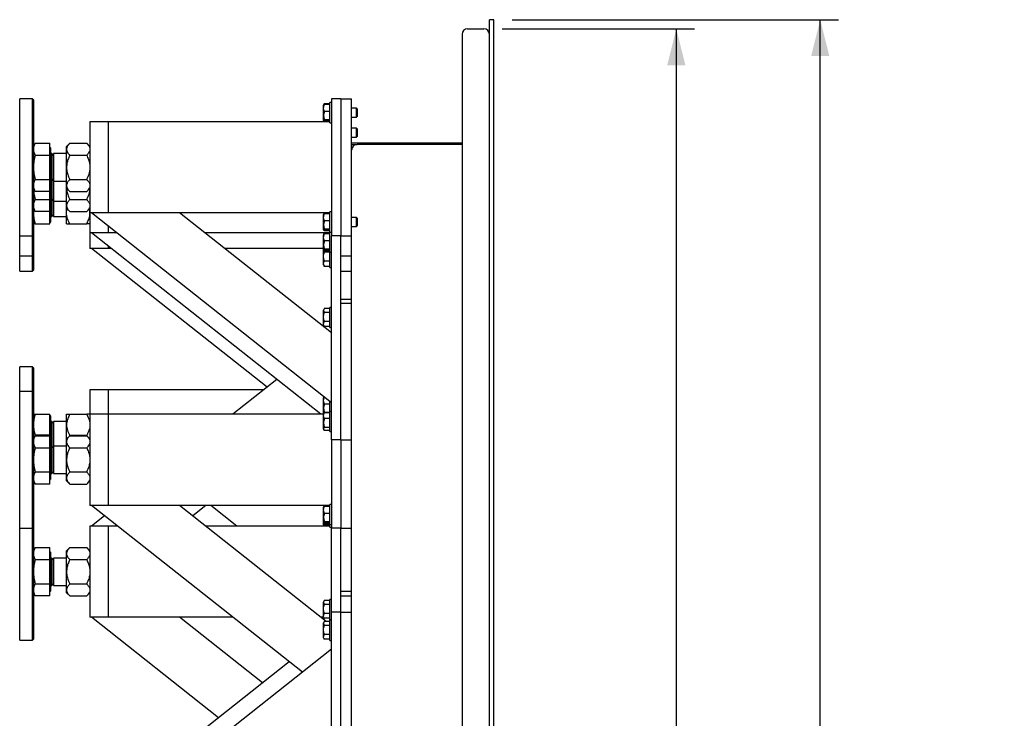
# Model space of a CAD drawing. Header units: millimetres. Extents: x 0 to 841, y 0 to 594.
# Tile 46 of 92: x 499 to 553, y 177 to 215. Entities that reach past the tile are written whole.
import ezdxf

# ---------------------------------------------------------------- set-up
doc = ezdxf.new("R2010")
doc.units = ezdxf.units.MM
doc.layers.add('COTES', color=1, linetype='Continuous')
doc.layers.add('TRAIT-FORT', color=4, linetype='Continuous', lineweight=25)
doc.styles.add('SLDTEXTSTYLE0', font='TXT', dxfattribs={"width": 0.75})
doc.dimstyles.new('SLDDIMSTYLE0', dxfattribs={"dimtxt": 3, "dimasz": 2, "dimexe": 0, "dimexo": 0.0625, "dimgap": 0.75, "dimtad": 1, "dimdec": 0, "dimlfac": 20, "dimrnd": 1e-09, "dimzin": 12, "dimdsep": 46, "dimtxsty": 'SLDTEXTSTYLE0', "dimsah": 1, "dimcen": 0.09, "dimadec": 0, "dimazin": 3, "dimtfac": 1, "dimtdec": 0, "dimtofl": 0, "dimtmove": 0, "dimatfit": 3, "dimfxl": 1, "dimfrac": 2, "dimtolj": 1, "dimtzin": 12, "dimarcsym": 0})

# ---------------------------------------------------------------- blocks, each defined once
blk = doc.blocks.new('_D_16')
at = {"layer": 'COTES', "color": 1, "transparency": 16777216}
for p, q in [((526.102, 215.442), (543.994, 215.442)), ((542.994, 55.992), (542.994, 215.442)), ((526.102, 55.992), (543.994, 55.992))]:
    blk.add_line(p, q, dxfattribs=at)
for points in [[(542.994, 215.442), (542.494, 213.442), (543.494, 213.442)], [(542.994, 55.992), (543.494, 57.992), (542.494, 57.992)]]:
    blk.add_solid(points, dxfattribs=at)
at = {"layer": 'COTES', "color": 1, "transparency": 16777216, "char_height": 3, "attachment_point": 1, "rotation": 90, "style": 'SLDTEXTSTYLE0'}
for s, insert in [('Ext. Plat 40x5', (539.127, 128.436)), ('3189', (539.127, 118.444))]:
    blk.add_mtext(s, dxfattribs=dict(at, insert=insert))
blk = doc.blocks.new('_D_17')
at = {"layer": 'COTES', "color": 1, "transparency": 16777216}
for p, q in [((525.552, 214.942), (536.102, 214.942)), ((535.102, 214.942), (535.102, 56.492)), ((525.552, 56.492), (536.102, 56.492))]:
    blk.add_line(p, q, dxfattribs=at)
for points in [[(535.102, 214.942), (534.602, 212.942), (535.602, 212.942)], [(535.102, 56.492), (535.602, 58.492), (534.602, 58.492)]]:
    blk.add_solid(points, dxfattribs=at)
at = {"layer": 'COTES', "color": 1, "transparency": 16777216, "char_height": 3, "attachment_point": 1, "rotation": 90, "style": 'SLDTEXTSTYLE0'}
for s, insert in [('Ext. Ceinture', (531.235, 128.563)), ('3169', (531.235, 118.572))]:
    blk.add_mtext(s, dxfattribs=dict(at, insert=insert))

msp = doc.modelspace()

# ---------------------------------------------------------------- linework, layer by layer
at = {"layer": 'TRAIT-FORT', "color": 4, "linetype": 'Continuous', "lineweight": 25}
for p, q in [((525.102, 215.442), (524.852, 215.442)), ((524.852, 55.992), (524.852, 215.442)), ((525.102, 55.992), (525.102, 215.442)), ((523.652, 214.942), (524.552, 214.942)), ((523.352, 214.642), (523.352, 56.792)), ((499.802, 211.092), (499.102, 211.092)), ((499.102, 203.689), (499.102, 211.092)), ((499.852, 211.042), (499.802, 211.092)), ((499.802, 203.592), (499.802, 211.092)), ((516.202, 211.092), (516.202, 203.592)), ((516.702, 211.092), (516.202, 211.092)), ((516.702, 211.092), (516.702, 203.592)), ((516.702, 211.092), (517.302, 211.092)), ((517.302, 203.592), (517.302, 211.092)), ((499.852, 211.042), (499.852, 203.642)), ((515.766, 210.771), (515.752, 210.746)), ((515.752, 209.939), (515.752, 210.746)), ((515.786, 210.805), (515.766, 210.771)), ((516.102, 210.829), (515.802, 210.829)), ((516.102, 210.794), (515.802, 210.794)), ((516.202, 210.892), (516.102, 210.892)), ((516.102, 210.85), (516.102, 210.892)), ((516.102, 209.792), (516.102, 210.85)), ((517.567, 210.592), (517.302, 210.592)), ((517.602, 210.557), (517.567, 210.592)), ((517.567, 210.092), (517.567, 210.592)), ((517.602, 210.557), (517.602, 210.127)), ((516.102, 210.403), (515.802, 210.403)), ((517.302, 210.092), (517.567, 210.092)), ((517.567, 210.092), (517.602, 210.127)), ((503.952, 209.842), (502.952, 209.842)), ((502.952, 209.842), (502.952, 204.842)), ((503.952, 209.842), (503.952, 204.842)), ((516.102, 209.842), (503.952, 209.842)), ((503.952, 209.542), (503.952, 205.142)), ((515.752, 209.939), (515.766, 209.914)), ((515.766, 209.914), (515.786, 209.88)), ((515.802, 209.855), (515.785, 209.902)), ((515.802, 209.855), (515.787, 209.881)), ((516.102, 209.951), (515.802, 209.951)), ((516.102, 209.89), (515.802, 209.89)), ((516.102, 209.855), (515.802, 209.855)), ((516.102, 209.792), (516.202, 209.792)), ((517.567, 209.492), (517.302, 209.492)), ((517.602, 209.457), (517.567, 209.492)), ((517.567, 208.992), (517.567, 209.492)), ((517.602, 209.457), (517.602, 209.027)), ((517.302, 208.992), (517.567, 208.992)), ((517.567, 208.992), (517.602, 209.027)), ((499.954, 208.67), (499.852, 208.492)), ((499.954, 208.67), (500.747, 208.67)), ((500.747, 208.006), (500.747, 208.67)), ((500.782, 208.41), (500.747, 208.445)), ((500.787, 208.41), (500.782, 208.41)), ((500.782, 208.41), (500.782, 206.418)), ((500.787, 208.41), (500.787, 206.418)), ((501.85, 208.67), (501.672, 208.492)), ((501.672, 208.338), (501.672, 208.492)), ((501.85, 208.67), (502.774, 208.67)), ((502.952, 208.492), (502.774, 208.67)), ((517.302, 208.692), (517.602, 208.692)), ((517.302, 208.592), (517.602, 208.592)), ((517.602, 208.692), (523.352, 208.692)), ((523.352, 208.592), (517.602, 208.592)), ((499.954, 208.006), (500.747, 208.006)), ((500.747, 206.678), (500.747, 208.006)), ((500.867, 208.092), (500.837, 208.092)), ((500.962, 207.998), (500.867, 208.092)), ((500.867, 208.092), (500.867, 206.592)), ((501.672, 208.092), (500.962, 208.092)), ((500.962, 208.092), (500.962, 206.693)), ((501.672, 207.342), (501.672, 208.338)), ((501.85, 208.006), (502.774, 208.006)), ((501.672, 206.346), (501.672, 207.342)), ((499.954, 206.678), (500.747, 206.678)), ((500.747, 206.014), (500.747, 206.678)), ((500.747, 206.24), (500.782, 206.275)), ((500.782, 206.418), (500.782, 206.275)), ((500.782, 206.275), (500.787, 206.275)), ((500.782, 206.275), (500.782, 205.318)), ((500.787, 206.418), (500.787, 206.275)), ((500.787, 206.275), (500.787, 205.318)), ((500.837, 206.592), (500.867, 206.592)), ((500.867, 206.592), (500.962, 206.687)), ((500.867, 206.592), (500.867, 205.492)), ((500.962, 206.693), (500.962, 206.592)), ((500.962, 206.592), (501.672, 206.592)), ((500.962, 206.592), (500.962, 205.593)), ((501.672, 206.192), (501.672, 206.346)), ((501.85, 206.678), (502.774, 206.678)), ((499.852, 206.192), (499.954, 206.014)), ((500.747, 206.014), (499.954, 206.014)), ((500.747, 205.578), (500.747, 206.014)), ((501.672, 206.192), (501.85, 206.014)), ((501.672, 205.246), (501.672, 206.192)), ((501.85, 206.014), (502.774, 206.014)), ((502.774, 206.014), (502.952, 206.192)), ((499.954, 205.578), (500.747, 205.578)), ((500.747, 204.915), (500.747, 205.578)), ((500.747, 205.14), (500.782, 205.175)), ((500.782, 205.318), (500.782, 205.175)), ((500.782, 205.175), (500.787, 205.175)), ((500.782, 205.175), (500.782, 204.325)), ((500.787, 205.318), (500.787, 205.175)), ((500.787, 205.175), (500.787, 204.325)), ((500.837, 205.492), (500.867, 205.492)), ((500.867, 205.492), (500.962, 205.587)), ((500.867, 205.492), (500.867, 204.743)), ((500.962, 205.593), (500.962, 205.492)), ((500.962, 205.492), (501.672, 205.492)), ((500.962, 205.492), (500.962, 204.642)), ((501.672, 205.092), (501.672, 205.246)), ((501.85, 205.578), (502.774, 205.578)), ((499.852, 205.092), (499.954, 204.915)), ((499.874, 205.053), (499.852, 204.817)), ((500.747, 204.915), (499.954, 204.915)), ((500.747, 204.242), (500.747, 204.915)), ((500.837, 204.642), (500.867, 204.642)), ((500.867, 204.743), (500.867, 204.642)), ((500.867, 204.642), (500.962, 204.737)), ((500.962, 204.642), (501.672, 204.642)), ((501.672, 205.092), (501.85, 204.915)), ((501.672, 204.817), (501.672, 205.092)), ((501.672, 204.242), (501.672, 204.817)), ((501.85, 204.915), (502.774, 204.915)), ((502.774, 204.915), (502.952, 205.092)), ((503.952, 204.842), (502.952, 204.842)), ((502.952, 204.842), (502.952, 203.742)), ((516.202, 194.43), (503.033, 204.842)), ((516.102, 204.842), (503.952, 204.842)), ((516.202, 198.255), (507.87, 204.842)), ((515.766, 204.771), (515.752, 204.746)), ((515.752, 203.939), (515.752, 204.746)), ((515.786, 204.805), (515.766, 204.771)), ((516.102, 204.829), (515.802, 204.829)), ((516.102, 204.794), (515.802, 204.794)), ((516.202, 204.892), (516.102, 204.892)), ((516.102, 204.85), (516.102, 204.892)), ((516.102, 203.792), (516.102, 204.85)), ((499.954, 204.242), (500.747, 204.242)), ((500.747, 204.29), (500.782, 204.325)), ((500.782, 204.325), (500.787, 204.325)), ((501.85, 204.242), (502.774, 204.242)), ((503.952, 204.116), (503.952, 203.742)), ((503.952, 204.116), (503.952, 204.042)), ((516.102, 204.403), (515.802, 204.403)), ((517.567, 204.592), (517.302, 204.592)), ((517.302, 204.092), (517.567, 204.092)), ((517.602, 204.557), (517.567, 204.592)), ((517.567, 204.092), (517.567, 204.592)), ((517.567, 204.092), (517.602, 204.127)), ((517.602, 204.557), (517.602, 204.127)), ((499.102, 203.592), (499.102, 203.689)), ((499.102, 203.592), (499.802, 203.592)), ((499.102, 202.589), (499.102, 203.592)), ((499.802, 203.592), (499.852, 203.642)), ((499.802, 202.492), (499.802, 203.592)), ((499.852, 203.642), (499.852, 202.542)), ((503.952, 203.742), (502.952, 203.742)), ((502.952, 203.742), (502.952, 202.892)), ((515.617, 193.792), (503.033, 203.742)), ((504.425, 203.742), (503.952, 203.742)), ((516.102, 203.742), (509.261, 203.742)), ((515.752, 203.939), (515.766, 203.914)), ((515.766, 203.671), (515.752, 203.646)), ((515.752, 202.839), (515.752, 203.646)), ((515.766, 203.914), (515.786, 203.88)), ((515.786, 203.705), (515.766, 203.671)), ((515.802, 203.855), (515.785, 203.902)), ((515.802, 203.855), (515.787, 203.881)), ((516.102, 203.951), (515.802, 203.951)), ((516.102, 203.89), (515.802, 203.89)), ((516.102, 203.855), (515.802, 203.855)), ((516.102, 203.729), (515.802, 203.729)), ((516.102, 203.694), (515.802, 203.694)), ((516.102, 203.792), (516.202, 203.792)), ((516.102, 203.75), (516.102, 203.792)), ((516.102, 202.692), (516.102, 203.75)), ((516.702, 203.592), (516.202, 203.592)), ((516.202, 192.392), (516.202, 203.592)), ((516.702, 192.392), (516.702, 203.592)), ((516.702, 203.592), (517.302, 203.592)), ((517.302, 199.892), (517.302, 203.592)), ((503.952, 203.016), (503.952, 202.892)), ((516.102, 203.303), (515.802, 203.303)), ((499.102, 202.492), (499.102, 202.589)), ((499.102, 202.492), (499.802, 202.492)), ((499.102, 201.642), (499.102, 202.492)), ((499.802, 202.492), (499.852, 202.542)), ((499.802, 201.642), (499.802, 202.492)), ((499.852, 202.542), (499.852, 201.692)), ((503.952, 202.892), (502.952, 202.892)), ((512.668, 195.274), (503.033, 202.892)), ((504.108, 202.892), (503.952, 202.892)), ((515.752, 202.892), (510.336, 202.892)), ((515.752, 202.839), (515.766, 202.814)), ((515.764, 202.817), (515.752, 202.796)), ((515.752, 201.989), (515.752, 202.796)), ((515.766, 202.814), (515.786, 202.78)), ((515.802, 202.755), (515.785, 202.802)), ((515.802, 202.755), (515.787, 202.781)), ((516.102, 202.851), (515.802, 202.851)), ((516.102, 202.79), (515.802, 202.79)), ((516.102, 202.755), (515.802, 202.755)), ((516.102, 202.688), (515.802, 202.688)), ((516.102, 202.692), (516.202, 202.692)), ((516.102, 201.842), (516.102, 202.688)), ((516.702, 202.492), (517.302, 202.492)), ((515.752, 201.989), (515.786, 201.93)), ((515.802, 201.905), (515.787, 201.931)), ((516.102, 202.201), (515.802, 202.201)), ((516.102, 201.905), (515.802, 201.905)), ((499.102, 201.642), (499.802, 201.642)), ((499.802, 201.642), (499.852, 201.692)), ((516.102, 201.842), (516.202, 201.842)), ((516.702, 201.642), (517.302, 201.642)), ((516.702, 200.106), (517.302, 200.106)), ((516.702, 192.392), (516.702, 199.892)), ((516.702, 199.892), (517.302, 199.892)), ((517.302, 192.392), (517.302, 199.892)), ((515.796, 199.586), (515.752, 199.51)), ((515.752, 198.702), (515.752, 199.51)), ((516.102, 199.596), (515.802, 199.596)), ((516.102, 199.37), (515.802, 199.37)), ((516.202, 199.656), (516.102, 199.656)), ((516.102, 198.556), (516.102, 199.656)), ((515.752, 198.702), (515.796, 198.626)), ((516.102, 198.879), (515.802, 198.879)), ((515.802, 198.616), (515.797, 198.627)), ((516.102, 198.616), (515.802, 198.616)), ((516.102, 198.556), (516.202, 198.556)), ((499.802, 196.392), (499.102, 196.392)), ((499.102, 195.042), (499.102, 196.392)), ((499.852, 196.342), (499.802, 196.392)), ((499.802, 195.042), (499.802, 196.392)), ((499.852, 196.342), (499.852, 194.992)), ((513.206, 195.699), (510.794, 193.792)), ((499.802, 195.042), (499.102, 195.042)), ((499.102, 187.639), (499.102, 195.042)), ((499.852, 194.992), (499.802, 195.042)), ((499.802, 187.542), (499.802, 195.042)), ((499.852, 194.992), (499.852, 187.592)), ((503.952, 195.142), (502.952, 195.142)), ((502.952, 195.142), (502.952, 193.792)), ((503.952, 195.142), (503.952, 193.792)), ((512.501, 195.142), (503.952, 195.142)), ((503.952, 194.842), (503.952, 193.792)), ((515.766, 194.721), (515.752, 194.696)), ((515.752, 193.889), (515.752, 194.696)), ((515.804, 194.744), (515.802, 194.744)), ((516.102, 194.353), (515.802, 194.353)), ((516.102, 193.942), (516.102, 194.509)), ((515.752, 193.889), (515.766, 193.864)), ((515.779, 193.843), (515.752, 193.796)), ((515.794, 193.869), (515.779, 193.843)), ((515.795, 193.868), (515.802, 193.882)), ((516.102, 193.901), (515.802, 193.901)), ((516.102, 193.882), (515.802, 193.882)), ((516.102, 193.875), (515.802, 193.875)), ((516.202, 193.942), (516.102, 193.942)), ((516.102, 193.934), (516.102, 193.942)), ((516.102, 192.842), (516.102, 193.934)), ((499.954, 193.792), (500.747, 193.792)), ((500.747, 192.642), (500.747, 193.792)), ((500.782, 193.71), (500.747, 193.745)), ((500.787, 193.71), (500.782, 193.71)), ((500.782, 193.71), (500.782, 193.176)), ((500.787, 193.71), (500.787, 193.176)), ((500.867, 193.392), (500.837, 193.392)), ((500.962, 193.298), (500.867, 193.392)), ((500.867, 193.392), (500.867, 192.042)), ((501.672, 193.392), (500.962, 193.392)), ((500.962, 193.392), (500.962, 193.017)), ((501.672, 193.217), (501.672, 193.792)), ((501.85, 193.792), (502.774, 193.792)), ((503.952, 193.792), (502.952, 193.792)), ((502.952, 193.792), (502.952, 188.792)), ((503.952, 193.792), (503.952, 188.792)), ((515.752, 193.792), (503.952, 193.792)), ((503.952, 193.492), (503.952, 189.092)), ((515.752, 192.989), (515.752, 193.796)), ((516.102, 193.556), (515.802, 193.556)), ((500.782, 193.176), (500.782, 192.36)), ((500.787, 193.176), (500.787, 192.36)), ((500.962, 193.017), (500.962, 192.042)), ((501.672, 192.442), (501.672, 193.217)), ((515.752, 192.989), (515.779, 192.941)), ((515.779, 192.941), (515.794, 192.916)), ((515.795, 192.916), (515.802, 192.902)), ((516.102, 193.074), (515.802, 193.074)), ((516.102, 192.91), (515.802, 192.91)), ((516.102, 192.902), (515.802, 192.902)), ((516.102, 192.842), (516.202, 192.842)), ((499.954, 192.62), (499.852, 192.442)), ((499.954, 192.642), (499.949, 192.623)), ((500.747, 192.642), (499.954, 192.642)), ((499.954, 192.62), (500.747, 192.62)), ((500.747, 192.62), (500.747, 192.642)), ((500.747, 191.956), (500.747, 192.62)), ((500.782, 192.36), (500.747, 192.395)), ((500.787, 192.36), (500.782, 192.36)), ((500.782, 192.36), (500.782, 190.368)), ((500.787, 192.36), (500.787, 190.368)), ((501.85, 192.62), (501.672, 192.442)), ((501.672, 192.288), (501.672, 192.442)), ((501.672, 191.292), (501.672, 192.288)), ((501.825, 192.596), (501.85, 192.642)), ((501.85, 192.642), (502.774, 192.642)), ((501.85, 192.62), (502.774, 192.62)), ((502.798, 192.596), (502.774, 192.642)), ((502.952, 192.442), (502.774, 192.62)), ((516.702, 192.392), (516.202, 192.392)), ((516.202, 192.392), (516.202, 187.542)), ((516.702, 192.392), (516.702, 187.542)), ((516.702, 192.392), (517.302, 192.392)), ((517.302, 151.092), (517.302, 192.392)), ((499.954, 191.956), (500.747, 191.956)), ((500.747, 190.628), (500.747, 191.956)), ((500.867, 192.042), (500.837, 192.042)), ((500.962, 191.948), (500.867, 192.042)), ((500.867, 192.042), (500.867, 190.542)), ((500.942, 191.967), (500.962, 191.987)), ((501.672, 192.042), (500.962, 192.042)), ((500.962, 192.042), (500.962, 190.643)), ((501.85, 191.956), (502.774, 191.956)), ((501.672, 190.296), (501.672, 191.292)), ((499.954, 190.628), (500.747, 190.628)), ((500.747, 189.965), (500.747, 190.628)), ((500.867, 190.542), (500.962, 190.637)), ((500.962, 190.643), (500.962, 190.542)), ((501.85, 190.628), (502.774, 190.628)), ((499.852, 190.142), (499.954, 189.965)), ((500.747, 190.19), (500.782, 190.225)), ((500.782, 190.368), (500.782, 190.225)), ((500.782, 190.225), (500.787, 190.225)), ((500.787, 190.368), (500.787, 190.225)), ((500.837, 190.542), (500.867, 190.542)), ((500.962, 190.542), (501.672, 190.542)), ((501.672, 190.142), (501.672, 190.296)), ((501.672, 190.142), (501.85, 189.965)), ((502.774, 189.965), (502.952, 190.142)), ((500.747, 189.965), (499.954, 189.965)), ((501.85, 189.965), (502.774, 189.965)), ((503.952, 188.792), (502.952, 188.792)), ((514.605, 179.642), (503.033, 188.792)), ((516.102, 188.792), (503.952, 188.792)), ((515.913, 182.433), (507.87, 188.792)), ((509.307, 188.792), (508.589, 188.224)), ((511.015, 187.656), (509.578, 188.792)), ((515.766, 188.721), (515.752, 188.696)), ((515.752, 187.889), (515.752, 188.696)), ((516.102, 188.744), (515.802, 188.744)), ((516.202, 188.842), (516.102, 188.842)), ((516.102, 188.8), (516.102, 188.842)), ((516.102, 187.742), (516.102, 188.8)), ((503.752, 188.224), (503.033, 187.656)), ((515.752, 187.889), (515.766, 187.864)), ((515.752, 187.752), (515.752, 187.889)), ((515.777, 187.865), (515.802, 187.765)), ((516.102, 188.353), (515.802, 188.353)), ((516.102, 187.901), (515.802, 187.901)), ((499.102, 187.542), (499.102, 187.639)), ((499.102, 187.542), (499.802, 187.542)), ((499.102, 181.502), (499.102, 187.542)), ((499.802, 187.542), (499.852, 187.592)), ((499.802, 181.406), (499.802, 187.542)), ((499.852, 187.592), (499.852, 181.456)), ((503.952, 187.656), (502.952, 187.656)), ((502.952, 187.656), (502.952, 182.656)), ((503.952, 187.656), (503.952, 182.656)), ((504.471, 187.656), (503.952, 187.656)), ((503.952, 187.356), (503.952, 182.956)), ((516.102, 187.656), (509.307, 187.656)), ((515.752, 187.752), (515.766, 187.728)), ((515.766, 187.728), (515.786, 187.694)), ((515.802, 187.669), (515.785, 187.715)), ((515.802, 187.669), (515.787, 187.695)), ((516.102, 187.84), (515.802, 187.84)), ((516.102, 187.765), (515.802, 187.765)), ((516.102, 187.704), (515.802, 187.704)), ((516.102, 187.669), (515.802, 187.669)), ((516.102, 187.742), (516.202, 187.742)), ((516.102, 187.606), (516.102, 187.742)), ((516.102, 187.606), (516.202, 187.606)), ((516.702, 187.542), (516.202, 187.542)), ((516.202, 182.942), (516.202, 187.542)), ((516.702, 182.942), (516.702, 187.542)), ((516.702, 187.542), (517.302, 187.542)), ((499.954, 186.484), (499.852, 186.306)), ((499.954, 186.484), (500.747, 186.484)), ((500.747, 185.82), (500.747, 186.484)), ((500.782, 186.224), (500.747, 186.259)), ((501.85, 186.484), (501.672, 186.306)), ((501.672, 186.152), (501.672, 186.306)), ((501.85, 186.484), (502.774, 186.484)), ((502.952, 186.306), (502.774, 186.484)), ((499.954, 185.82), (500.747, 185.82)), ((500.747, 184.492), (500.747, 185.82)), ((500.787, 186.224), (500.782, 186.224)), ((500.782, 186.224), (500.782, 184.232)), ((500.787, 186.224), (500.787, 184.232)), ((500.867, 185.906), (500.837, 185.906)), ((500.962, 185.811), (500.867, 185.906)), ((500.867, 185.906), (500.867, 184.406)), ((501.672, 185.906), (500.962, 185.906)), ((500.962, 185.906), (500.962, 184.507)), ((501.672, 185.156), (501.672, 186.152)), ((501.85, 185.82), (502.774, 185.82)), ((501.672, 184.16), (501.672, 185.156)), ((499.954, 184.492), (500.747, 184.492)), ((500.747, 183.828), (500.747, 184.492)), ((500.747, 184.054), (500.782, 184.089)), ((500.782, 184.232), (500.782, 184.089)), ((500.782, 184.089), (500.787, 184.089)), ((500.787, 184.232), (500.787, 184.089)), ((500.837, 184.406), (500.867, 184.406)), ((500.867, 184.406), (500.962, 184.501)), ((500.962, 184.507), (500.962, 184.406)), ((500.962, 184.406), (501.672, 184.406)), ((501.672, 184.006), (501.672, 184.16)), ((501.85, 184.492), (502.774, 184.492)), ((516.702, 184.092), (517.302, 184.092)), ((499.852, 184.006), (499.954, 183.828)), ((500.747, 183.828), (499.954, 183.828)), ((501.672, 184.006), (501.85, 183.828)), ((501.85, 183.828), (502.774, 183.828)), ((502.774, 183.828), (502.952, 184.006)), ((515.796, 183.572), (515.752, 183.496)), ((516.102, 183.583), (515.802, 183.583)), ((516.202, 183.642), (516.102, 183.642)), ((516.102, 182.542), (516.102, 183.642)), ((516.702, 182.942), (516.702, 183.842)), ((516.702, 183.842), (517.302, 183.842)), ((515.752, 182.689), (515.752, 183.496)), ((516.102, 183.356), (515.802, 183.356)), ((503.952, 182.656), (502.952, 182.656)), ((509.998, 177.149), (503.033, 182.656)), ((510.794, 182.656), (503.952, 182.656)), ((512.416, 179.061), (507.87, 182.656)), ((515.771, 182.656), (515.631, 182.656)), ((515.752, 182.689), (515.796, 182.613)), ((515.766, 182.584), (515.752, 182.56)), ((515.786, 182.618), (515.766, 182.584)), ((515.781, 182.537), (515.802, 182.608)), ((515.802, 182.602), (515.797, 182.613)), ((516.102, 182.866), (515.802, 182.866)), ((516.102, 182.602), (515.802, 182.602)), ((516.102, 182.542), (516.202, 182.542)), ((516.102, 182.492), (516.102, 182.542)), ((516.202, 182.492), (516.102, 182.492)), ((516.102, 181.392), (516.102, 182.492)), ((516.702, 182.942), (516.202, 182.942)), ((516.202, 171.742), (516.202, 182.942)), ((516.702, 171.742), (516.702, 182.942)), ((516.702, 182.942), (517.302, 182.942)), ((516.702, 175.442), (516.702, 182.942)), ((515.796, 182.422), (515.752, 182.346)), ((515.752, 181.539), (515.752, 182.346)), ((516.102, 182.433), (515.802, 182.433)), ((516.102, 182.206), (515.802, 182.206)), ((499.102, 181.406), (499.102, 181.502)), ((499.102, 181.406), (499.802, 181.406)), ((499.802, 181.406), (499.852, 181.456)), ((515.752, 181.539), (515.796, 181.463)), ((515.802, 181.452), (515.797, 181.463)), ((516.102, 181.716), (515.802, 181.716)), ((516.102, 181.452), (515.802, 181.452)), ((516.102, 181.392), (516.202, 181.392)), ((516.202, 180.905), (503.033, 170.492)), ((513.878, 180.217), (503.033, 171.642))]:
    msp.add_line(p, q, dxfattribs=at)
for centre, radius, start, end in [((523.652, 214.642), 0.3, 90, 180), ((524.552, 214.642), 0.3, 0, 90), ((517.602, 208.292), 0.3, 90, 180), ((500.837, 208.142), 0.05, 180, 270), ((500.837, 206.542), 0.05, 90, 180), ((500.837, 205.442), 0.05, 90, 180), ((500.837, 204.592), 0.05, 90, 180), ((500.837, 193.442), 0.05, 180, 270), ((500.837, 192.092), 0.05, 180, 270), ((500.837, 190.492), 0.05, 90, 180), ((500.837, 185.956), 0.05, 180, 270), ((500.837, 184.356), 0.05, 90, 180)]:
    msp.add_arc(centre, radius, start, end, dxfattribs=at)
for points, knots in [([(515.802, 210.403), (515.791, 210.437), (515.769, 210.506), (515.761, 210.607), (515.773, 210.705), (515.792, 210.764), (515.802, 210.794)], [0, 0, 0, 0, 0.264605, 0.534948, 0.765343, 1, 1, 1, 1]), ([(515.767, 210.771), (515.767, 210.771), (515.767, 210.777), (515.781, 210.784), (515.795, 210.791), (515.8, 210.793), (515.802, 210.794)], [0, 0, 0, 0, 0.082236, 0.737966, 0.86895, 1, 1, 1, 1]), ([(515.802, 210.829), (515.789, 210.813), (515.776, 210.796), (515.773, 210.778), (515.773, 210.777)], [0, 0, 0, 0, 0.9484855, 1, 1, 1, 1]), ([(515.802, 210.403), (515.791, 210.364), (515.769, 210.284), (515.761, 210.167), (515.773, 210.055), (515.792, 209.986), (515.802, 209.951)], [0, 0, 0, 0, 0.264605, 0.534948, 0.765343, 1, 1, 1, 1]), ([(515.802, 209.89), (515.787, 209.898), (515.762, 209.911), (515.764, 209.929), (515.781, 209.942), (515.797, 209.949), (515.802, 209.951)], [0, 0, 0, 0, 0.3855495, 0.6376419, 0.8965462, 1, 1, 1, 1]), ([(499.954, 208.67), (499.926, 208.616), (499.868, 208.508), (499.857, 208.395), (499.852, 208.338)], [0, 0, 0, 0, 0.495458, 1, 1, 1, 1]), ([(501.85, 208.67), (501.808, 208.625), (501.745, 208.556), (501.693, 208.457), (501.674, 208.392), (501.672, 208.352), (501.672, 208.338)], [0, 0, 0, 0, 0.4320454, 0.6543493, 0.8796534, 1, 1, 1, 1]), ([(502.774, 208.67), (502.816, 208.625), (502.879, 208.556), (502.93, 208.457), (502.949, 208.392), (502.951, 208.352), (502.952, 208.338)], [0, 0, 0, 0, 0.432045, 0.654349, 0.879653, 1, 1, 1, 1]), ([(499.852, 208.338), (499.857, 208.283), (499.867, 208.17), (499.925, 208.061), (499.954, 208.006)], [0, 0, 0, 0, 0.4945107, 1, 1, 1, 1]), ([(499.954, 208.006), (499.926, 207.899), (499.868, 207.681), (499.857, 207.456), (499.852, 207.342)], [0, 0, 0, 0, 0.495458, 1, 1, 1, 1]), ([(501.672, 208.338), (501.674, 208.309), (501.679, 208.251), (501.719, 208.166), (501.776, 208.084), (501.825, 208.032), (501.85, 208.006)], [0, 0, 0, 0, 0.249578, 0.504364, 0.751047, 1, 1, 1, 1]), ([(501.85, 208.006), (501.814, 207.929), (501.748, 207.786), (501.684, 207.562), (501.676, 207.416), (501.672, 207.342)], [0, 0, 0, 0, 0.3707742, 0.6811819, 1, 1, 1, 1]), ([(502.952, 208.338), (502.949, 208.309), (502.944, 208.251), (502.904, 208.166), (502.848, 208.084), (502.799, 208.032), (502.774, 208.006)], [0, 0, 0, 0, 0.249578, 0.504364, 0.751047, 1, 1, 1, 1]), ([(502.774, 208.006), (502.81, 207.929), (502.876, 207.786), (502.939, 207.562), (502.948, 207.416), (502.952, 207.342)], [0, 0, 0, 0, 0.3707742, 0.6811819, 1, 1, 1, 1]), ([(499.852, 207.342), (499.857, 207.231), (499.867, 207.006), (499.925, 206.788), (499.954, 206.678)], [0, 0, 0, 0, 0.494511, 1, 1, 1, 1]), ([(501.672, 207.342), (501.672, 207.331), (501.673, 207.238), (501.698, 207.061), (501.767, 206.852), (501.827, 206.727), (501.85, 206.678)], [0, 0, 0, 0, 0.0504, 0.402614, 0.767588, 1, 1, 1, 1]), ([(502.952, 207.342), (502.952, 207.331), (502.951, 207.238), (502.925, 207.061), (502.856, 206.852), (502.797, 206.727), (502.774, 206.678)], [0, 0, 0, 0, 0.0503996, 0.4026135, 0.7675885, 1, 1, 1, 1]), ([(499.954, 206.678), (499.926, 206.625), (499.868, 206.516), (499.857, 206.403), (499.852, 206.346)], [0, 0, 0, 0, 0.495458, 1, 1, 1, 1]), ([(499.852, 206.346), (499.857, 206.291), (499.867, 206.178), (499.925, 206.07), (499.954, 206.014)], [0, 0, 0, 0, 0.494511, 1, 1, 1, 1]), ([(501.85, 206.678), (501.808, 206.633), (501.745, 206.564), (501.693, 206.465), (501.674, 206.4), (501.672, 206.36), (501.672, 206.346)], [0, 0, 0, 0, 0.432045, 0.654349, 0.879653, 1, 1, 1, 1]), ([(501.672, 206.346), (501.674, 206.318), (501.679, 206.259), (501.719, 206.174), (501.776, 206.092), (501.825, 206.04), (501.85, 206.014)], [0, 0, 0, 0, 0.2495779, 0.5043641, 0.7510469, 1, 1, 1, 1]), ([(502.774, 206.678), (502.816, 206.633), (502.879, 206.564), (502.93, 206.465), (502.949, 206.4), (502.951, 206.36), (502.952, 206.346)], [0, 0, 0, 0, 0.432045, 0.654349, 0.879653, 1, 1, 1, 1]), ([(502.952, 206.346), (502.949, 206.318), (502.944, 206.259), (502.904, 206.174), (502.848, 206.092), (502.799, 206.04), (502.774, 206.014)], [0, 0, 0, 0, 0.249578, 0.504364, 0.751047, 1, 1, 1, 1]), ([(499.857, 206.184), (499.861, 206.092), (499.871, 205.887), (499.925, 205.688), (499.954, 205.578)], [0, 0, 0, 0, 0.446488, 1, 1, 1, 1]), ([(501.675, 206.189), (501.682, 206.114), (501.697, 205.955), (501.768, 205.752), (501.827, 205.627), (501.85, 205.578)], [0, 0, 0, 0, 0.353036, 0.7483, 1, 1, 1, 1]), ([(502.949, 206.189), (502.942, 206.114), (502.926, 205.955), (502.856, 205.752), (502.797, 205.627), (502.774, 205.578)], [0, 0, 0, 0, 0.353036, 0.7483, 1, 1, 1, 1]), ([(499.954, 205.578), (499.926, 205.525), (499.868, 205.416), (499.857, 205.303), (499.852, 205.246)], [0, 0, 0, 0, 0.495458, 1, 1, 1, 1]), ([(499.852, 205.246), (499.857, 205.191), (499.867, 205.078), (499.925, 204.97), (499.954, 204.915)], [0, 0, 0, 0, 0.494511, 1, 1, 1, 1]), ([(501.85, 205.578), (501.808, 205.533), (501.745, 205.464), (501.693, 205.365), (501.674, 205.3), (501.672, 205.26), (501.672, 205.246)], [0, 0, 0, 0, 0.432045, 0.654349, 0.879653, 1, 1, 1, 1]), ([(501.672, 205.246), (501.674, 205.218), (501.679, 205.159), (501.719, 205.074), (501.776, 204.992), (501.825, 204.94), (501.85, 204.915)], [0, 0, 0, 0, 0.249578, 0.504364, 0.751047, 1, 1, 1, 1]), ([(502.774, 205.578), (502.816, 205.533), (502.879, 205.464), (502.93, 205.365), (502.949, 205.3), (502.951, 205.26), (502.952, 205.246)], [0, 0, 0, 0, 0.432045, 0.654349, 0.879653, 1, 1, 1, 1]), ([(502.952, 205.246), (502.949, 205.218), (502.944, 205.159), (502.904, 205.074), (502.848, 204.992), (502.799, 204.94), (502.774, 204.915)], [0, 0, 0, 0, 0.249578, 0.504364, 0.751047, 1, 1, 1, 1]), ([(499.852, 204.817), (499.857, 204.721), (499.867, 204.526), (499.925, 204.338), (499.954, 204.242)], [0, 0, 0, 0, 0.494511, 1, 1, 1, 1]), ([(501.672, 204.817), (501.674, 204.868), (501.676, 204.948), (501.699, 205.027), (501.707, 205.057)], [0, 0, 0, 0, 0.619423, 1, 1, 1, 1]), ([(501.85, 204.242), (501.808, 204.321), (501.745, 204.44), (501.693, 204.611), (501.674, 204.724), (501.672, 204.793), (501.672, 204.817)], [0, 0, 0, 0, 0.432045, 0.654349, 0.879653, 1, 1, 1, 1]), ([(502.774, 204.242), (502.816, 204.321), (502.879, 204.44), (502.93, 204.611), (502.949, 204.724), (502.951, 204.793), (502.952, 204.817)], [0, 0, 0, 0, 0.432045, 0.654349, 0.879653, 1, 1, 1, 1]), ([(502.952, 204.817), (502.95, 204.868), (502.947, 204.948), (502.925, 205.027), (502.916, 205.057)], [0, 0, 0, 0, 0.619423, 1, 1, 1, 1]), ([(515.802, 204.403), (515.791, 204.437), (515.769, 204.506), (515.761, 204.607), (515.773, 204.705), (515.792, 204.764), (515.802, 204.794)], [0, 0, 0, 0, 0.264605, 0.534948, 0.765343, 1, 1, 1, 1]), ([(515.767, 204.771), (515.767, 204.771), (515.767, 204.777), (515.781, 204.784), (515.795, 204.791), (515.8, 204.793), (515.802, 204.794)], [0, 0, 0, 0, 0.082236, 0.737966, 0.86895, 1, 1, 1, 1]), ([(515.802, 204.829), (515.789, 204.813), (515.776, 204.796), (515.773, 204.778), (515.773, 204.777)], [0, 0, 0, 0, 0.948486, 1, 1, 1, 1]), ([(499.954, 204.242), (499.926, 204.242), (499.868, 204.242), (499.857, 204.242), (499.852, 204.242)], [0, 0, 0, 0, 0.495458, 1, 1, 1, 1]), ([(501.672, 204.242), (501.672, 204.242), (501.673, 204.242), (501.698, 204.242), (501.767, 204.242), (501.827, 204.242), (501.85, 204.242)], [0, 0, 0, 0, 0.0504, 0.402614, 0.767588, 1, 1, 1, 1]), ([(502.952, 204.242), (502.952, 204.242), (502.951, 204.242), (502.925, 204.242), (502.856, 204.242), (502.797, 204.242), (502.774, 204.242)], [0, 0, 0, 0, 0.0504, 0.402614, 0.767588, 1, 1, 1, 1]), ([(515.802, 204.403), (515.791, 204.364), (515.769, 204.284), (515.761, 204.167), (515.773, 204.055), (515.792, 203.986), (515.802, 203.951)], [0, 0, 0, 0, 0.264605, 0.534948, 0.765343, 1, 1, 1, 1]), ([(515.802, 203.89), (515.787, 203.898), (515.762, 203.911), (515.764, 203.929), (515.781, 203.942), (515.797, 203.949), (515.802, 203.951)], [0, 0, 0, 0, 0.3855495, 0.6376419, 0.8965462, 1, 1, 1, 1]), ([(515.802, 203.303), (515.791, 203.337), (515.769, 203.406), (515.761, 203.507), (515.773, 203.605), (515.792, 203.664), (515.802, 203.694)], [0, 0, 0, 0, 0.264605, 0.534948, 0.765343, 1, 1, 1, 1]), ([(515.767, 203.671), (515.767, 203.671), (515.767, 203.677), (515.781, 203.684), (515.795, 203.691), (515.8, 203.693), (515.802, 203.694)], [0, 0, 0, 0, 0.082236, 0.737966, 0.86895, 1, 1, 1, 1]), ([(515.802, 203.729), (515.79, 203.713), (515.774, 203.692), (515.771, 203.671), (515.771, 203.666)], [0, 0, 0, 0, 0.7941781, 1, 1, 1, 1]), ([(515.802, 203.303), (515.791, 203.264), (515.769, 203.184), (515.761, 203.067), (515.773, 202.955), (515.792, 202.886), (515.802, 202.851)], [0, 0, 0, 0, 0.2646049, 0.5349477, 0.7653431, 1, 1, 1, 1]), ([(515.802, 202.79), (515.787, 202.798), (515.762, 202.811), (515.764, 202.829), (515.781, 202.842), (515.797, 202.849), (515.802, 202.851)], [0, 0, 0, 0, 0.3855495, 0.6376419, 0.8965462, 1, 1, 1, 1]), ([(515.802, 202.201), (515.787, 202.263), (515.762, 202.366), (515.764, 202.514), (515.781, 202.614), (515.797, 202.672), (515.802, 202.688)], [0, 0, 0, 0, 0.385549, 0.637642, 0.896546, 1, 1, 1, 1]), ([(515.77, 202.808), (515.767, 202.798), (515.761, 202.773), (515.773, 202.732), (515.792, 202.703), (515.802, 202.688)], [0, 0, 0, 0, 0.255487, 0.624332, 1, 1, 1, 1]), ([(515.802, 201.905), (515.791, 201.931), (515.769, 201.983), (515.761, 202.06), (515.773, 202.134), (515.792, 202.179), (515.802, 202.201)], [0, 0, 0, 0, 0.264605, 0.534948, 0.765343, 1, 1, 1, 1]), ([(515.802, 199.596), (515.791, 199.577), (515.769, 199.537), (515.761, 199.478), (515.773, 199.422), (515.792, 199.387), (515.802, 199.37)], [0, 0, 0, 0, 0.264605, 0.534948, 0.765343, 1, 1, 1, 1]), ([(515.802, 198.879), (515.787, 198.942), (515.762, 199.045), (515.764, 199.194), (515.781, 199.295), (515.797, 199.353), (515.802, 199.37)], [0, 0, 0, 0, 0.385549, 0.637642, 0.896546, 1, 1, 1, 1]), ([(515.802, 198.616), (515.791, 198.639), (515.769, 198.685), (515.761, 198.753), (515.773, 198.819), (515.792, 198.859), (515.802, 198.879)], [0, 0, 0, 0, 0.264605, 0.534948, 0.765343, 1, 1, 1, 1]), ([(515.802, 194.353), (515.791, 194.387), (515.769, 194.456), (515.761, 194.557), (515.773, 194.655), (515.792, 194.714), (515.802, 194.744)], [0, 0, 0, 0, 0.264605, 0.534948, 0.765343, 1, 1, 1, 1]), ([(515.802, 194.353), (515.791, 194.314), (515.769, 194.234), (515.761, 194.117), (515.773, 194.005), (515.792, 193.936), (515.802, 193.901)], [0, 0, 0, 0, 0.264605, 0.534948, 0.765343, 1, 1, 1, 1]), ([(515.767, 194.721), (515.767, 194.721), (515.767, 194.727), (515.781, 194.734), (515.795, 194.741), (515.8, 194.743), (515.802, 194.744)], [0, 0, 0, 0, 0.082236, 0.737966, 0.86895, 1, 1, 1, 1]), ([(515.785, 193.851), (515.778, 193.855), (515.761, 193.865), (515.765, 193.879), (515.781, 193.892), (515.797, 193.899), (515.802, 193.901)], [0, 0, 0, 0, 0.249708, 0.557533, 0.873675, 1, 1, 1, 1]), ([(515.802, 193.556), (515.791, 193.584), (515.769, 193.64), (515.761, 193.723), (515.773, 193.802), (515.792, 193.85), (515.802, 193.875)], [0, 0, 0, 0, 0.264605, 0.534948, 0.765343, 1, 1, 1, 1]), ([(515.781, 193.843), (515.783, 193.848), (515.787, 193.856), (515.795, 193.867), (515.8, 193.872), (515.802, 193.875)], [0, 0, 0, 0, 0.479187, 0.739528, 1, 1, 1, 1]), ([(499.954, 193.792), (499.926, 193.699), (499.868, 193.511), (499.857, 193.316), (499.852, 193.217)], [0, 0, 0, 0, 0.495458, 1, 1, 1, 1]), ([(499.852, 193.792), (499.857, 193.792), (499.867, 193.792), (499.925, 193.792), (499.954, 193.792)], [0, 0, 0, 0, 0.494511, 1, 1, 1, 1]), ([(501.85, 193.792), (501.808, 193.714), (501.745, 193.594), (501.693, 193.424), (501.674, 193.311), (501.672, 193.241), (501.672, 193.217)], [0, 0, 0, 0, 0.432045, 0.654349, 0.879653, 1, 1, 1, 1]), ([(501.672, 193.792), (501.672, 193.792), (501.673, 193.792), (501.698, 193.792), (501.767, 193.792), (501.827, 193.792), (501.85, 193.792)], [0, 0, 0, 0, 0.0504, 0.402614, 0.767588, 1, 1, 1, 1]), ([(502.774, 193.792), (502.816, 193.714), (502.879, 193.594), (502.93, 193.424), (502.949, 193.311), (502.951, 193.241), (502.952, 193.217)], [0, 0, 0, 0, 0.432045, 0.654349, 0.879653, 1, 1, 1, 1]), ([(502.952, 193.792), (502.952, 193.792), (502.951, 193.792), (502.925, 193.792), (502.856, 193.792), (502.797, 193.792), (502.774, 193.792)], [0, 0, 0, 0, 0.0503996, 0.4026135, 0.7675885, 1, 1, 1, 1]), ([(515.802, 193.556), (515.791, 193.515), (515.769, 193.43), (515.761, 193.304), (515.773, 193.184), (515.792, 193.111), (515.802, 193.074)], [0, 0, 0, 0, 0.264605, 0.534948, 0.765343, 1, 1, 1, 1]), ([(499.852, 193.217), (499.857, 193.121), (499.867, 192.926), (499.925, 192.738), (499.954, 192.642)], [0, 0, 0, 0, 0.494511, 1, 1, 1, 1]), ([(501.672, 193.217), (501.674, 193.167), (501.679, 193.066), (501.719, 192.919), (501.776, 192.777), (501.825, 192.687), (501.85, 192.642)], [0, 0, 0, 0, 0.249578, 0.504364, 0.751047, 1, 1, 1, 1]), ([(502.952, 193.217), (502.949, 193.167), (502.944, 193.066), (502.904, 192.919), (502.848, 192.777), (502.799, 192.687), (502.774, 192.642)], [0, 0, 0, 0, 0.249578, 0.504364, 0.751047, 1, 1, 1, 1]), ([(515.802, 192.91), (515.787, 192.931), (515.762, 192.965), (515.764, 193.015), (515.781, 193.049), (515.797, 193.068), (515.802, 193.074)], [0, 0, 0, 0, 0.385549, 0.637642, 0.896546, 1, 1, 1, 1]), ([(499.954, 192.62), (499.926, 192.566), (499.868, 192.458), (499.857, 192.345), (499.852, 192.288)], [0, 0, 0, 0, 0.495458, 1, 1, 1, 1]), ([(499.852, 192.288), (499.857, 192.233), (499.867, 192.12), (499.925, 192.011), (499.954, 191.956)], [0, 0, 0, 0, 0.494511, 1, 1, 1, 1]), ([(501.85, 192.62), (501.808, 192.575), (501.745, 192.506), (501.693, 192.407), (501.674, 192.342), (501.672, 192.302), (501.672, 192.288)], [0, 0, 0, 0, 0.4320454, 0.6543493, 0.8796534, 1, 1, 1, 1]), ([(501.672, 192.288), (501.674, 192.259), (501.679, 192.201), (501.719, 192.116), (501.776, 192.034), (501.825, 191.982), (501.85, 191.956)], [0, 0, 0, 0, 0.249578, 0.504364, 0.751047, 1, 1, 1, 1]), ([(502.774, 192.62), (502.816, 192.575), (502.879, 192.506), (502.93, 192.407), (502.949, 192.342), (502.951, 192.302), (502.952, 192.288)], [0, 0, 0, 0, 0.432045, 0.654349, 0.879653, 1, 1, 1, 1]), ([(502.952, 192.288), (502.949, 192.259), (502.944, 192.201), (502.904, 192.116), (502.848, 192.034), (502.799, 191.982), (502.774, 191.956)], [0, 0, 0, 0, 0.249578, 0.504364, 0.751047, 1, 1, 1, 1]), ([(499.954, 191.956), (499.926, 191.849), (499.868, 191.631), (499.857, 191.406), (499.852, 191.292)], [0, 0, 0, 0, 0.495458, 1, 1, 1, 1]), ([(501.85, 191.956), (501.814, 191.879), (501.748, 191.736), (501.684, 191.512), (501.676, 191.366), (501.672, 191.292)], [0, 0, 0, 0, 0.370774, 0.681182, 1, 1, 1, 1]), ([(502.774, 191.956), (502.81, 191.879), (502.876, 191.736), (502.939, 191.512), (502.948, 191.366), (502.952, 191.292)], [0, 0, 0, 0, 0.370774, 0.681182, 1, 1, 1, 1]), ([(499.852, 191.292), (499.857, 191.181), (499.867, 190.956), (499.925, 190.738), (499.954, 190.628)], [0, 0, 0, 0, 0.494511, 1, 1, 1, 1]), ([(501.672, 191.292), (501.672, 191.281), (501.673, 191.188), (501.698, 191.011), (501.767, 190.802), (501.827, 190.677), (501.85, 190.628)], [0, 0, 0, 0, 0.0504, 0.402614, 0.767588, 1, 1, 1, 1]), ([(502.952, 191.292), (502.952, 191.281), (502.951, 191.188), (502.925, 191.011), (502.856, 190.802), (502.797, 190.677), (502.774, 190.628)], [0, 0, 0, 0, 0.0504, 0.402614, 0.767588, 1, 1, 1, 1]), ([(499.954, 190.628), (499.926, 190.575), (499.868, 190.466), (499.857, 190.353), (499.852, 190.296)], [0, 0, 0, 0, 0.495458, 1, 1, 1, 1]), ([(501.85, 190.628), (501.808, 190.583), (501.745, 190.514), (501.693, 190.415), (501.674, 190.35), (501.672, 190.31), (501.672, 190.296)], [0, 0, 0, 0, 0.432045, 0.654349, 0.879653, 1, 1, 1, 1]), ([(502.774, 190.628), (502.816, 190.583), (502.879, 190.514), (502.93, 190.415), (502.949, 190.35), (502.951, 190.31), (502.952, 190.296)], [0, 0, 0, 0, 0.4320454, 0.6543493, 0.8796534, 1, 1, 1, 1]), ([(499.852, 190.296), (499.857, 190.241), (499.867, 190.128), (499.925, 190.02), (499.954, 189.965)], [0, 0, 0, 0, 0.494511, 1, 1, 1, 1]), ([(501.672, 190.296), (501.674, 190.268), (501.679, 190.209), (501.719, 190.124), (501.776, 190.042), (501.825, 189.99), (501.85, 189.965)], [0, 0, 0, 0, 0.2495779, 0.5043641, 0.7510469, 1, 1, 1, 1]), ([(502.952, 190.296), (502.949, 190.268), (502.944, 190.209), (502.904, 190.124), (502.848, 190.042), (502.799, 189.99), (502.774, 189.965)], [0, 0, 0, 0, 0.249578, 0.504364, 0.751047, 1, 1, 1, 1]), ([(515.802, 188.353), (515.791, 188.387), (515.769, 188.456), (515.761, 188.557), (515.773, 188.655), (515.792, 188.714), (515.802, 188.744)], [0, 0, 0, 0, 0.264605, 0.534948, 0.765343, 1, 1, 1, 1]), ([(515.767, 188.721), (515.767, 188.721), (515.767, 188.727), (515.781, 188.734), (515.795, 188.741), (515.8, 188.743), (515.802, 188.744)], [0, 0, 0, 0, 0.082236, 0.737966, 0.86895, 1, 1, 1, 1]), ([(515.802, 188.353), (515.791, 188.314), (515.769, 188.234), (515.761, 188.117), (515.773, 188.005), (515.792, 187.936), (515.802, 187.901)], [0, 0, 0, 0, 0.264605, 0.534948, 0.765343, 1, 1, 1, 1]), ([(515.802, 187.84), (515.787, 187.848), (515.762, 187.861), (515.764, 187.879), (515.781, 187.892), (515.797, 187.899), (515.802, 187.901)], [0, 0, 0, 0, 0.385549, 0.637642, 0.896546, 1, 1, 1, 1]), ([(515.802, 187.704), (515.787, 187.712), (515.762, 187.724), (515.764, 187.743), (515.781, 187.755), (515.797, 187.763), (515.802, 187.765)], [0, 0, 0, 0, 0.3855495, 0.6376419, 0.8965462, 1, 1, 1, 1]), ([(499.954, 186.484), (499.926, 186.43), (499.868, 186.321), (499.857, 186.209), (499.852, 186.152)], [0, 0, 0, 0, 0.495458, 1, 1, 1, 1]), ([(501.85, 186.484), (501.808, 186.438), (501.745, 186.37), (501.693, 186.271), (501.674, 186.206), (501.672, 186.166), (501.672, 186.152)], [0, 0, 0, 0, 0.4320454, 0.6543493, 0.8796534, 1, 1, 1, 1]), ([(502.774, 186.484), (502.816, 186.438), (502.879, 186.37), (502.93, 186.271), (502.949, 186.206), (502.951, 186.166), (502.952, 186.152)], [0, 0, 0, 0, 0.432045, 0.654349, 0.879653, 1, 1, 1, 1]), ([(499.852, 186.152), (499.857, 186.096), (499.867, 185.984), (499.925, 185.875), (499.954, 185.82)], [0, 0, 0, 0, 0.4945107, 1, 1, 1, 1]), ([(499.954, 185.82), (499.926, 185.712), (499.868, 185.495), (499.857, 185.27), (499.852, 185.156)], [0, 0, 0, 0, 0.495458, 1, 1, 1, 1]), ([(501.672, 186.152), (501.674, 186.123), (501.679, 186.065), (501.719, 185.98), (501.776, 185.898), (501.825, 185.846), (501.85, 185.82)], [0, 0, 0, 0, 0.249578, 0.504364, 0.751047, 1, 1, 1, 1]), ([(501.85, 185.82), (501.814, 185.742), (501.748, 185.599), (501.684, 185.375), (501.676, 185.23), (501.672, 185.156)], [0, 0, 0, 0, 0.3707742, 0.6811819, 1, 1, 1, 1]), ([(502.952, 186.152), (502.949, 186.123), (502.944, 186.065), (502.904, 185.98), (502.848, 185.898), (502.799, 185.846), (502.774, 185.82)], [0, 0, 0, 0, 0.249578, 0.504364, 0.751047, 1, 1, 1, 1]), ([(502.774, 185.82), (502.81, 185.742), (502.876, 185.599), (502.939, 185.375), (502.948, 185.23), (502.952, 185.156)], [0, 0, 0, 0, 0.370774, 0.681182, 1, 1, 1, 1]), ([(499.852, 185.156), (499.857, 185.045), (499.867, 184.82), (499.925, 184.602), (499.954, 184.492)], [0, 0, 0, 0, 0.4945107, 1, 1, 1, 1]), ([(501.672, 185.156), (501.672, 185.144), (501.673, 185.051), (501.698, 184.874), (501.767, 184.665), (501.827, 184.541), (501.85, 184.492)], [0, 0, 0, 0, 0.0504, 0.402614, 0.767588, 1, 1, 1, 1]), ([(502.952, 185.156), (502.952, 185.144), (502.951, 185.051), (502.925, 184.874), (502.856, 184.665), (502.797, 184.541), (502.774, 184.492)], [0, 0, 0, 0, 0.0503996, 0.4026135, 0.7675885, 1, 1, 1, 1]), ([(499.954, 184.492), (499.926, 184.438), (499.868, 184.329), (499.857, 184.217), (499.852, 184.16)], [0, 0, 0, 0, 0.495458, 1, 1, 1, 1]), ([(499.852, 184.16), (499.857, 184.104), (499.867, 183.992), (499.925, 183.883), (499.954, 183.828)], [0, 0, 0, 0, 0.494511, 1, 1, 1, 1]), ([(501.85, 184.492), (501.808, 184.447), (501.745, 184.378), (501.693, 184.279), (501.674, 184.214), (501.672, 184.174), (501.672, 184.16)], [0, 0, 0, 0, 0.432045, 0.654349, 0.879653, 1, 1, 1, 1]), ([(501.672, 184.16), (501.674, 184.131), (501.679, 184.073), (501.719, 183.988), (501.776, 183.906), (501.825, 183.854), (501.85, 183.828)], [0, 0, 0, 0, 0.2495779, 0.5043641, 0.7510469, 1, 1, 1, 1]), ([(502.774, 184.492), (502.816, 184.447), (502.879, 184.378), (502.93, 184.279), (502.949, 184.214), (502.951, 184.174), (502.952, 184.16)], [0, 0, 0, 0, 0.432045, 0.654349, 0.879653, 1, 1, 1, 1]), ([(502.952, 184.16), (502.949, 184.131), (502.944, 184.073), (502.904, 183.988), (502.848, 183.906), (502.799, 183.854), (502.774, 183.828)], [0, 0, 0, 0, 0.249578, 0.504364, 0.751047, 1, 1, 1, 1]), ([(515.802, 183.583), (515.791, 183.563), (515.769, 183.523), (515.761, 183.464), (515.773, 183.408), (515.792, 183.373), (515.802, 183.356)], [0, 0, 0, 0, 0.264605, 0.534948, 0.765343, 1, 1, 1, 1]), ([(515.802, 182.866), (515.787, 182.928), (515.762, 183.031), (515.764, 183.181), (515.781, 183.282), (515.797, 183.339), (515.802, 183.356)], [0, 0, 0, 0, 0.385549, 0.637642, 0.896546, 1, 1, 1, 1]), ([(515.802, 182.602), (515.791, 182.625), (515.769, 182.671), (515.761, 182.74), (515.773, 182.805), (515.792, 182.845), (515.802, 182.866)], [0, 0, 0, 0, 0.264605, 0.534948, 0.765343, 1, 1, 1, 1]), ([(515.767, 182.584), (515.767, 182.585), (515.767, 182.591), (515.78, 182.598), (515.793, 182.604), (515.795, 182.605)], [0, 0, 0, 0, 0.094638, 0.849261, 1, 1, 1, 1]), ([(515.787, 182.617), (515.781, 182.609), (515.773, 182.597), (515.771, 182.584), (515.771, 182.58)], [0, 0, 0, 0, 0.653193, 1, 1, 1, 1]), ([(515.802, 182.433), (515.791, 182.413), (515.769, 182.373), (515.761, 182.314), (515.773, 182.258), (515.792, 182.223), (515.802, 182.206)], [0, 0, 0, 0, 0.264605, 0.534948, 0.765343, 1, 1, 1, 1]), ([(515.802, 181.716), (515.787, 181.778), (515.762, 181.881), (515.764, 182.031), (515.781, 182.132), (515.797, 182.189), (515.802, 182.206)], [0, 0, 0, 0, 0.385549, 0.637642, 0.896546, 1, 1, 1, 1]), ([(515.802, 181.452), (515.791, 181.475), (515.769, 181.521), (515.761, 181.59), (515.773, 181.655), (515.792, 181.695), (515.802, 181.716)], [0, 0, 0, 0, 0.264605, 0.534948, 0.765343, 1, 1, 1, 1])]:
    msp.add_open_spline(points, degree=3, knots=knots, dxfattribs=at)

# ---------------------------------------------------------------- dimensions: what is measured, and where the dimension line sits
at = {"layer": 'COTES', "color": 1}
for base, p1, p2, text, picture, middle in [((542.994, 215.442), (525.102, 55.992), (525.102, 215.442), '<> Ext. Plat 40x5', '_D_16', (542.994, 135.717)), ((535.102, 56.492), (524.552, 214.942), (524.552, 56.492), '<> Ext. Ceinture', '_D_17', (535.102, 135.717))]:
    dim = msp.add_linear_dim(base=base, p1=p1, p2=p2, angle=90, text=text, dimstyle='SLDDIMSTYLE0', dxfattribs=at)
    dim.commit()
    dim.dimension.update_dxf_attribs({"geometry": picture, "text_midpoint": middle, "dimtype": 160})

doc.saveas('drawing.dxf')
